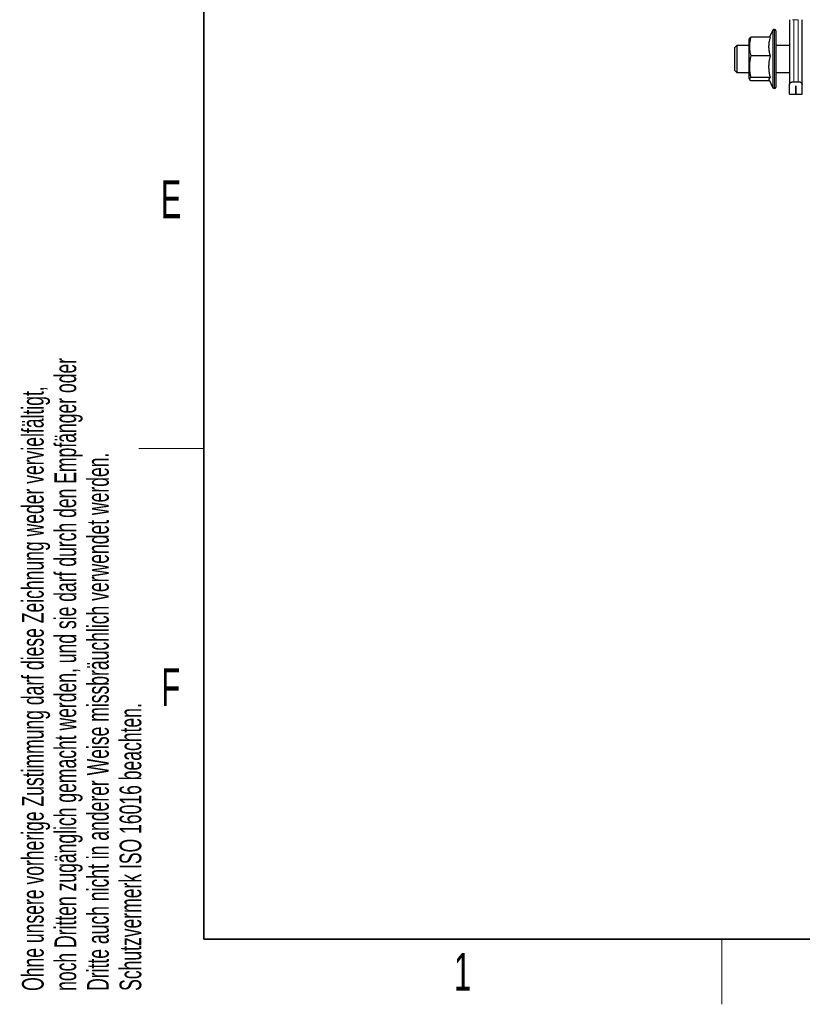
# Paper-space layout 'Blatt2' of a CAD drawing. Header units: millimetres. Extents: x 5 to 418, y 2 to 292.
# Tile 1 of 29: x 9 to 81, y 6 to 97. Entities that reach past the tile are written whole.
import ezdxf

# ---------------------------------------------------------------- set-up
doc = ezdxf.new("R2010")
doc.units = ezdxf.units.MM
doc.layers.add('SLD-0', color=7, linetype='Continuous')
doc.styles.add('SLDTEXTSTYLE0', font='TXT', dxfattribs={"width": 0.605})

psp = doc.layouts.new('Blatt2')

# ---------------------------------------------------------------- linework, layer by layer
at = {"color": 7, "linetype": 'Continuous', "lineweight": 25}
for p, q in [((79.9915, 96.8099), (79.9915, 90.8362)), ((81.1665, 90.8362), (81.1665, 96.8099)), ((78.4578, 95.8377), (78.1539, 95.1859)), ((78.6165, 95.9099), (78.5711, 95.9099)), ((78.7415, 95.7849), (78.7415, 93.5266)), ((76.2981, 95.0763), (76.2415, 94.9349)), ((76.2415, 94.9349), (76.2415, 91.4349)), ((78.2304, 95.1859), (76.4075, 95.1859)), ((75.1248, 94.4349), (74.9165, 94.2266)), ((74.9165, 94.2266), (74.9165, 93.3218)), ((76.2415, 94.4349), (75.1248, 94.4349)), ((75.1248, 94.4349), (75.1248, 91.9349)), ((79.9915, 94.4349), (78.7415, 94.4349)), ((74.9165, 93.3218), (74.9165, 92.1432)), ((78.2304, 93.4694), (76.4075, 93.4694)), ((78.7415, 93.5266), (78.7415, 90.5849)), ((74.9165, 92.1432), (75.1248, 91.9349)), ((75.1248, 91.9349), (76.2415, 91.9349)), ((78.7415, 91.9349), (79.9915, 91.9349)), ((76.2415, 91.4349), (76.2981, 91.2935)), ((78.2304, 91.4684), (76.4075, 91.4684)), ((78.1539, 91.1839), (76.4075, 91.1839)), ((78.0951, 91.3099), (78.4578, 90.5321)), ((79.9915, 89.9349), (79.9915, 90.8362)), ((80.3832, 91.0935), (80.7748, 91.0935)), ((81.1665, 89.9349), (81.1665, 90.8362)), ((78.5711, 90.4599), (78.6165, 90.4599)), ((79.9915, 89.9349), (80.5777, 89.9349)), ((80.5777, 90.7226), (80.5802, 90.7226)), ((80.5777, 89.9349), (80.5777, 90.7226)), ((80.5802, 90.7226), (80.5802, 89.9349)), ((80.5802, 89.9349), (81.1665, 89.9349))]:
    psp.add_line(p, q, dxfattribs=at)
at = {"color": 7, "linetype": 'Continuous', "lineweight": 18}
for p, q in [((80.3832, 96.8099), (80.2526, 96.8099)), ((80.7748, 96.8099), (80.3832, 96.8099)), ((80.3832, 91.0935), (80.3832, 96.8099)), ((80.7748, 96.8099), (80.7748, 91.0935)), ((78.4578, 93.5335), (78.4578, 95.8377)), ((78.5711, 95.9099), (78.5711, 93.543)), ((78.6165, 93.543), (78.6165, 95.9099)), ((78.5711, 93.543), (78.5711, 90.4599)), ((78.6165, 90.4599), (78.6165, 93.543)), ((78.4578, 90.5321), (78.4578, 93.5335))]:
    psp.add_line(p, q, dxfattribs=at)
at = {"color": 7, "linetype": 'Continuous', "lineweight": 25}
for centre, start, end in [((78.5711, 95.7849), 90, 155), ((78.6165, 95.7849), 360, 90), ((78.5711, 90.5849), 205, 270), ((78.6165, 90.5849), 270, 0)]:
    psp.add_arc(centre, 0.125, start, end, dxfattribs=at)
for points, knots in [([(76.4075, 95.1859), (76.3933, 95.1268), (76.3506, 94.9493), (76.312, 94.7097), (76.2929, 94.4672), (76.2899, 94.2828), (76.2986, 94.0965), (76.3189, 93.9102), (76.3529, 93.7005), (76.3875, 93.5542), (76.4075, 93.4694)], [0, 0, 0, 0, 0.1043667, 0.3134641, 0.4185227, 0.5258403, 0.6334232, 0.7417563, 0.8503081, 1, 1, 1, 1]), ([(76.298, 95.076), (76.3026, 95.0853), (76.3118, 95.1041), (76.3374, 95.1323), (76.3691, 95.1597), (76.3952, 95.1775), (76.4075, 95.1859)], [0, 0, 0, 0, 0.2529541, 0.510052, 0.7675266, 1, 1, 1, 1]), ([(78.2304, 93.4694), (78.2161, 93.5202), (78.173, 93.6729), (78.1201, 93.931), (78.0948, 94.1931), (78.0946, 94.4052), (78.1046, 94.5662), (78.1276, 94.7507), (78.1672, 94.9579), (78.2093, 95.1098), (78.2304, 95.1859)], [0, 0, 0, 0, 0.0901074, 0.2706917, 0.4520338, 0.5444532, 0.6375579, 0.7308836, 0.8652301, 1, 1, 1, 1]), ([(76.4075, 93.4694), (76.3933, 93.4005), (76.3506, 93.1937), (76.312, 92.9143), (76.2929, 92.6316), (76.2899, 92.4166), (76.2986, 92.1995), (76.3189, 91.9822), (76.3529, 91.7379), (76.3875, 91.5673), (76.4075, 91.4684)], [0, 0, 0, 0, 0.1043667, 0.3134641, 0.4185227, 0.5258403, 0.6334232, 0.7417563, 0.8503081, 1, 1, 1, 1]), ([(78.2304, 91.4684), (78.216, 91.5277), (78.173, 91.7056), (78.1201, 92.0065), (78.0948, 92.3121), (78.0946, 92.5593), (78.1046, 92.747), (78.1276, 92.9621), (78.1672, 93.2037), (78.2093, 93.3807), (78.2304, 93.4694)], [0, 0, 0, 0, 0.0901255, 0.2707211, 0.4520338, 0.5444532, 0.6375579, 0.7308836, 0.8652301, 1, 1, 1, 1]), ([(76.4075, 91.4684), (76.3952, 91.46), (76.3696, 91.4425), (76.3384, 91.4159), (76.3136, 91.3884), (76.2974, 91.3608), (76.2902, 91.3329), (76.2927, 91.3048), (76.305, 91.2764), (76.3269, 91.2481), (76.3596, 91.2172), (76.3903, 91.1958), (76.4075, 91.1839)], [0, 0, 0, 0, 0.0899804, 0.1860887, 0.2823171, 0.3789798, 0.4758209, 0.5745607, 0.6735044, 0.7730079, 0.87267, 1, 1, 1, 1]), ([(78.1036, 91.2935), (78.1011, 91.2991), (78.0948, 91.3128), (78.0944, 91.3348), (78.1016, 91.3595), (78.1177, 91.3841), (78.1436, 91.4106), (78.1801, 91.4387), (78.2136, 91.4585), (78.2304, 91.4684)], [0, 0, 0, 0, 0.0952066, 0.2345003, 0.3740935, 0.5145463, 0.6552591, 0.827477, 1, 1, 1, 1]), ([(79.9915, 90.8362), (79.9932, 90.8533), (79.9968, 90.8882), (80.0243, 90.9384), (80.066, 90.985), (80.1155, 91.0218), (80.17, 91.0505), (80.2246, 91.0711), (80.2855, 91.086), (80.3393, 91.0928), (80.3724, 91.0933), (80.3832, 91.0935)], [0, 0, 0, 0, 0.1456878, 0.2965899, 0.4280515, 0.5641088, 0.6595121, 0.7574652, 0.8529913, 0.9521812, 1, 1, 1, 1]), ([(80.7748, 91.0935), (80.7937, 91.093), (80.8321, 91.0918), (80.8875, 91.0827), (80.9399, 91.0687), (80.9886, 91.05), (81.0332, 91.0268), (81.0745, 90.9985), (81.1104, 90.9657), (81.1406, 90.9266), (81.1621, 90.8829), (81.165, 90.8519), (81.1665, 90.8362)], [0, 0, 0, 0, 0.0837457, 0.1701848, 0.2538779, 0.3397034, 0.4297781, 0.521754, 0.6278798, 0.7363114, 0.8663221, 1, 1, 1, 1]), ([(81.1665, 90.6186), (81.1665, 90.6432), (81.1665, 90.6768), (81.1665, 90.7681), (81.1665, 90.7925)], [0, 0, 0, 0, 0.7324858, 1, 1, 1, 1])]:
    psp.add_open_spline(points, degree=3, knots=knots, dxfattribs=at)
at = {"layer": 'SLD-0', "lineweight": 35}
for p, q in [((26, 282.5), (26, 12)), ((26, 12), (408, 12))]:
    psp.add_line(p, q, dxfattribs=at)
at = {"layer": 'SLD-0', "lineweight": 18}
for p, q in [((20, 57.25), (26, 57.25)), ((73.75, 6), (73.75, 12))]:
    psp.add_line(p, q, dxfattribs=at)

# ---------------------------------------------------------------- texts
at = {"layer": 'SLD-0', "char_height": 2, "attachment_point": 1, "rotation": 90, "style": 'SLDTEXTSTYLE0'}
for s, insert in [('noch Dritten zugänglich gemacht werden, und sie darf durch den Empfänger oder', (12.2299, 7.2381)), ('Ohne unsere vorherige Zustimmung darf diese Zeichnung weder vervielfältigt,', (9.2299, 7.2381)), ('Dritte auch nicht in anderer Weise missbräuchlich verwendet werden.', (15.2299, 7.2381)), ('Schutzvermerk ISO 16016 beachten.', (18.2299, 7.2381))]:
    psp.add_mtext(s, dxfattribs=dict(at, insert=insert))
at = {"layer": 'SLD-0', "char_height": 3.5, "attachment_point": 2, "style": 'SLDTEXTSTYLE0'}
for s, insert in [('E', (22.9816, 82.0011)), ('F', (22.9536, 37.0011)), ('1', (49.8527, 10.743))]:
    psp.add_mtext(s, dxfattribs=dict(at, insert=insert))

doc.saveas('drawing.dxf')
